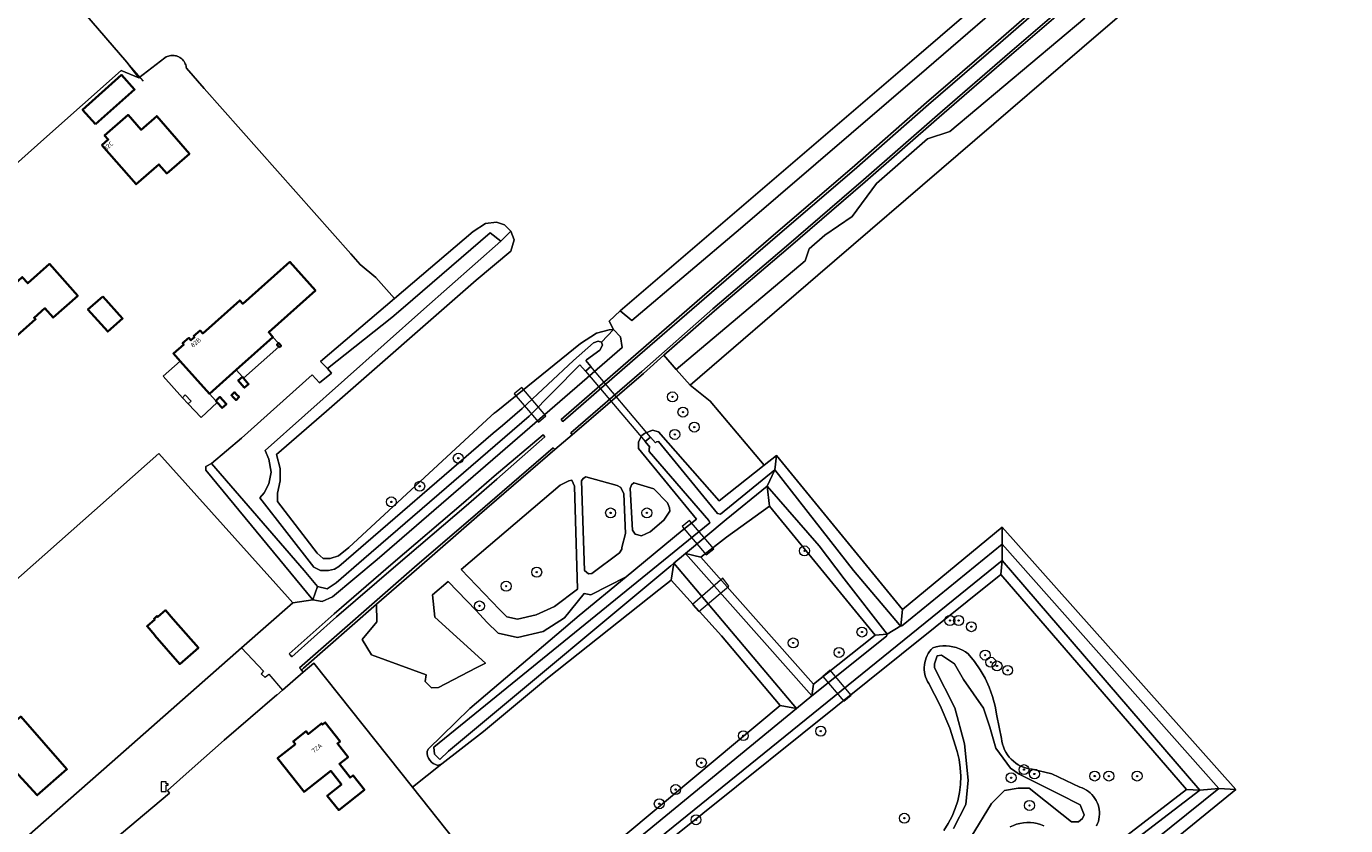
# Model space of a CAD drawing. Header units: metres. Extents: x 103671 to 105190, y 427150 to 429171.
# Tile 114 of 256: x 104191 to 104456, y 427890 to 428050. Entities that reach past the tile are written whole.
import ezdxf
from ezdxf.enums import TextEntityAlignment as Align

# ---------------------------------------------------------------- set-up
doc = ezdxf.new("R2010")
doc.units = ezdxf.units.M
for name, color, linetype, lineweight in [('B-WE-GR-BEPLANTING_CULTUUR_BOSPLANTSOEN-GV', 253, 'Continuous', 18), ('B-WE-GR-BEPLANTING_CULTUUR_HEESTERS-GV', 253, 'Continuous', 18), ('B-WE-GR-BOOM-S', 253, 'Continuous', 25), ('B-WE-GR-HAAG-G', 253, 'GR-HAAG1-SO', 13), ('B-WE-IE-TERREINAFSCHEIDING_KUNSTMATIG_HEKWERK-G', 253, 'IE-TERREINAFSCHEIDING_KUNSTMATIG-SO', 18), ('B-WE-IE-TERREINAFSCHEIDING_KUNSTMATIG_MUUR-GV', 253, 'Continuous', 18), ('B-WE-KL-WATER-S', 253, 'Continuous', 25), ('B-WE-KW-KUNSTWERK_DEK-GV', 253, 'Continuous', 18), ('B-WE-KW-KUNSTWERK_DUIKER-GV', 253, 'Continuous', 18), ('B-WE-OG-BEBOUWING-GV', 253, 'Continuous', 35), ('B-WE-OG-BEBOUWING-T18', 7, 'Continuous', 18), ('B-WE-OG-BEBOUWING_OVERBOUWING-GV', 253, 'Continuous', 18), ('B-WE-OG-TERREIN_BEGROEID-GV', 253, 'Continuous', 18), ('B-WE-OG-TERREIN_ERF-GV', 253, 'Continuous', 18), ('B-WE-OG-TERREIN_OEVER-GV', 253, 'Continuous', 18), ('B-WE-OG-TERREIN_ONBEGROEID_ZAND-GV', 253, 'Continuous', 18), ('B-WE-OG-WATER_SLOOT-GV', 253, 'Continuous', 18), ('B-WE-VH-GESLOTENVERHARDING-GV', 253, 'Continuous', 18), ('B-WE-VH-HALFVERHARDING_GRAVEL-GV', 253, 'Continuous', 18), ('B-WE-VH-ONVERHARD_ZAND-GV', 253, 'Continuous', 18)]:
    doc.layers.add(name, color=color, linetype=linetype, lineweight=lineweight)
doc.styles.add('NLCS-ISO', font='NLCS-ISO.ttf')
doc.styles.add('NLCS-ISO-M500-T18', font='NLCS-ISO.ttf', dxfattribs={"height": 0.9})
doc.linetypes.add('GR-HAAG1-SO', pattern='A,6,[176,NLCS.SHX,S=0.125,R=0,X=0,Y=0],-2', length=8)
doc.linetypes.add('IE-TERREINAFSCHEIDING_KUNSTMATIG-SO', pattern='A,4,[82,NLCS.SHX,S=0.75,R=90,X=0,Y=0],4,-2', length=10)

# ---------------------------------------------------------------- blocks, each defined once
blk = doc.blocks.new('SKL-WATER_POMP-SO')
at = {"color": 0, "linetype": 'ByBlock', "lineweight": 18}
blk.add_lwpolyline([(1, 1.09), (1, 2), (-1, 2), (-1, -2), (1, -2), (1, 0.57), (1.85, 0.57), (1.85, 1.09)], close=True, dxfattribs=at)
blk = doc.blocks.new('SGR-BOOM_GBKN-SO')
at = {"linetype": 'ByBlock', "lineweight": 18}
h = blk.add_hatch(color=0, dxfattribs=at)
h.dxf.hatch_style = 1
edge = h.paths.add_edge_path()
edge.add_arc((0, 0), 0.25, 0, 360)
at = {"color": 0, "linetype": 'ByBlock', "lineweight": 18}
for radius in [2, 0.25]:
    blk.add_circle((0, 0), radius, dxfattribs=at)
at = {"color": 0, "linetype": 'ByBlock', "lineweight": 18, "style": 'NLCS-ISO'}
blk.add_attdef('SOORT', (2.5, 0), '', height=1.5, dxfattribs=at)

msp = doc.modelspace()

# ---------------------------------------------------------------- linework, layer by layer
at = {"layer": 'B-WE-GR-BEPLANTING_CULTUUR_BOSPLANTSOEN-GV', "flags": 128}
for points in [[(104287.665, 427931.675), (104289.772, 427931.215), (104293.513, 427932.077), (104297.242, 427933.783), (104301.826, 427937.262), (104301.246, 427958), (104300.698, 427959.162), (104300.127, 427959.054), (104298.382, 427958.16), (104278.452, 427941.242), (104286.133, 427933.149)], [(104310.73, 427945.312), (104310.78, 427945.68), (104311.531, 427948.45), (104311.182, 427956.415), (104310.583, 427957.683), (104309.821, 427958.122), (104303.526, 427959.88), (104302.968, 427959.551), (104302.667, 427959.071), (104303.246, 427941.04), (104304.044, 427940.327), (104304.704, 427940.387), (104310.269, 427944.593)], [(104312.471, 427957.534), (104312.928, 427949.117), (104313.47, 427948.304), (104314.711, 427948.016), (104316.463, 427948.786), (104319.205, 427951.172), (104320.426, 427952.934), (104320.32, 427953.594), (104319.929, 427954.65), (104317.204, 427957.44), (104313.197, 427958.642), (104312.698, 427958.269)]]:
    msp.add_lwpolyline(points, close=True, dxfattribs=at)
for points in [[(104280.199, 427913.251), (104302.203, 427931.991), (104311.657, 427939.775), (104304.548, 427936.134), (104303.19, 427936.366), (104299.207, 427931.535), (104294.938, 427928.748), (104289.793, 427927.562), (104285.92, 427928.408), (104283.604, 427930.637), (104281.495, 427932.953), (104275.819, 427938.839), (104272.662, 427936.129), (104273.176, 427931.612), (104283.316, 427922.419), (104281.468, 427921.456), (104273.869, 427917.493), (104272.473, 427917.42), (104271.197, 427918.688), (104271.395, 427920.068), (104260.399, 427924.056), (104258.552, 427927.173), (104261.455, 427930.71), (104261.433, 427934.224), (104246.706, 427921.357), (104246.308, 427921.007), (104246.691, 427920.548), (104248.826, 427922.395), (104268.636, 427897.456), (104274.571, 427902.155), (104273.778, 427901.835)], [(104271.601, 427904.723), (104271.845, 427905.182), (104277.323, 427910.472), (104280.199, 427913.251)]]:
    msp.add_lwpolyline(points, dxfattribs=at)
at = {"layer": 'B-WE-GR-BEPLANTING_CULTUUR_BOSPLANTSOEN-GV'}
msp.add_lwpolyline([(104273.778, 427901.835, -0.3840071), (104271.601, 427904.723)], format="xyb", dxfattribs=at)
at = {"layer": 'B-WE-GR-BEPLANTING_CULTUUR_HEESTERS-GV', "flags": 128}
msp.add_lwpolyline([(104403.865, 428052.075), (104376.751, 428029.312), (104372.257, 428027.84), (104361.982, 428018.875), (104357.067, 428012.237), (104351.612, 428008.436), (104348.431, 428005.736), (104347.644, 428003.263), (104321.723, 427981.465), (104324.49, 427978.317), (104350.207, 428000.39), (104406.63, 428048.965), (104435.637, 428073.871)], dxfattribs=at)
msp.add_lwpolyline([(104310.46, 427993.215), (104312.796, 427991.285), (104334.606, 428009.819), (104372.032, 428041.937), (104392.075, 428059.29), (104392.171, 428059.553), (104392.232, 428059.721), (104392.838, 428061.383), (104392.384, 428063.544), (104369.085, 428043.546)], close=True, dxfattribs=at)
at = {"layer": 'B-WE-GR-HAAG-G', "flags": 128}
for points in [[(104211.223, 428043.263), (104181.579, 428077.559)], [(104214.549, 428039.415), (104211.223, 428043.263)]]:
    msp.add_lwpolyline(points, dxfattribs=at)
at = {"layer": 'B-WE-IE-TERREINAFSCHEIDING_KUNSTMATIG_HEKWERK-G', "flags": 128}
msp.add_lwpolyline([(104234.296, 427925.466), (104238.686, 427920.779), (104238.246, 427920.242), (104238.998, 427919.531), (104239.023, 427919.552), (104239.743, 427920.167), (104242.537, 427916.952)], dxfattribs=at)
at = {"layer": 'B-WE-IE-TERREINAFSCHEIDING_KUNSTMATIG_MUUR-GV', "flags": 128}
msp.add_lwpolyline([(104224.126, 427975.09), (104222.967, 427976.32), (104222.373, 427975.76), (104223.532, 427974.531)], close=True, dxfattribs=at)
at = {"layer": 'B-WE-KW-KUNSTWERK_DEK-GV', "flags": 128}
for points in [[(104293.987, 427970.857), (104295.498, 427972.112), (104290.64, 427977.803), (104289.104, 427976.578)], [(104322.869, 427949.872), (104327.752, 427944.151), (104329.263, 427945.406), (104324.405, 427951.097)], [(104331.08, 427939.486), (104324.995, 427934.206), (104326.246, 427932.797), (104332.284, 427937.882)], [(104356.895, 427915.969), (104352.686, 427920.964), (104351.183, 427919.702), (104355.384, 427914.714)]]:
    msp.add_lwpolyline(points, close=True, dxfattribs=at)
at = {"layer": 'B-WE-KW-KUNSTWERK_DUIKER-GV', "flags": 128}
msp.add_lwpolyline([(104316.521, 427967.804), (104304.505, 427982.012), (104303.43, 427981.096), (104315.454, 427966.931)], close=True, dxfattribs=at)
at = {"layer": 'B-WE-OG-BEBOUWING-GV', "flags": 128}
for points in [[(104204.916, 428030.772), (104212.755, 428037.779), (104210.147, 428040.696), (104202.308, 428033.689)], [(104206.149, 428026.543), (104213.066, 428018.695), (104217.666, 428022.683), (104219.239, 428020.869), (104223.8, 428024.822), (104217.236, 428032.393), (104214.062, 428029.641), (104211.465, 428032.636), (104206.728, 428028.529), (104207.46, 428027.698)], [(104189.171, 427988.301), (104192.834, 427991.54), (104192.562, 427991.848), (104194.717, 427993.754), (104196.37, 427991.884), (104201.324, 427996.265), (104195.668, 428002.661), (104191.271, 427998.772), (104190.151, 428000.039), (104186.306, 427996.549), (104186.117, 427996.758), (104184.421, 427995.219), (104184.61, 427995.01), (104180.868, 427991.614), (104185.862, 427985.888), (104188.898, 427988.623)], [(104224.594, 427988.136), (104224.779, 427987.916), (104224.076, 427987.323), (104223.68, 427987.791), (104222.412, 427986.722), (104222.649, 427986.44), (104220.569, 427984.685), (104221.952, 427983.136), (104227.812, 427976.571), (104233.186, 427981.368), (104240.589, 427987.977), (104239.741, 427988.927), (104249.142, 427997.32), (104243.99, 428003.091), (104234.533, 427994.648), (104233.916, 427995.34), (104226.464, 427988.687), (104225.941, 427989.272)], [(104206.386, 427996.153), (104203.381, 427993.524), (104207.358, 427989.069), (104210.336, 427991.728)], [(104241.855, 427985.887), (104242.236, 427986.211), (104241.772, 427986.758), (104241.718, 427986.712), (104241.39, 427986.434), (104241.758, 427986.001)], [(104234.443, 427979.96), (104233.622, 427979.253), (104234.834, 427977.844), (104234.876, 427977.795), (104235.697, 427978.502), (104234.664, 427979.703)], [(104229.073, 427975.158), (104229.359, 427974.838), (104230.348, 427973.73), (104231.244, 427974.49), (104231.172, 427974.569), (104229.935, 427975.937)], [(104232.621, 427975.869), (104233.161, 427975.299), (104233.791, 427975.919), (104233.285, 427976.433), (104232.864, 427976.861), (104232.246, 427976.265)], [(104220.552, 427931.263), (104220.5, 427931.217), (104218.948, 427933.019), (104217.411, 427931.677), (104217.253, 427931.858), (104216.676, 427931.332), (104216.823, 427931.165), (104215.269, 427929.808), (104216.842, 427928.014), (104216.802, 427927.971), (104221.862, 427922.207), (104225.612, 427925.499)], [(104245.123, 427906.098), (104241.529, 427903.26), (104246.857, 427896.51), (104252.202, 427900.73), (104254.377, 427897.976), (104251.528, 427895.726), (104253.815, 427892.83), (104258.995, 427896.92), (104256.702, 427899.824), (104256.121, 427899.366), (104253.946, 427902.12), (104255.704, 427903.509), (104253.56, 427906.224), (104254.109, 427906.658), (104251.109, 427910.456), (104250.56, 427910.022), (104250.374, 427910.258), (104247.682, 427908.132), (104247.248, 427908.682), (104244.683, 427906.656)]]:
    msp.add_lwpolyline(points, close=True, dxfattribs=at)
msp.add_lwpolyline([(104182.785, 427900.473), (104185.602, 427903.107), (104187.404, 427901.147), (104187.887, 427901.586), (104193.197, 427895.827), (104199.166, 427901.059), (104189.878, 427911.654), (104189.277, 427911.127), (104184.464, 427916.616), (104183.923, 427916.142), (104179.566, 427921.113), (104173.648, 427915.925), (104175.625, 427913.669), (104171.849, 427910.12), (104177.658, 427903.938), (104176.94, 427903.313), (104179.255, 427900.651)], dxfattribs=at)
at = {"layer": 'B-WE-OG-BEBOUWING_OVERBOUWING-GV', "flags": 128}
for points in [[(104234.443, 427979.96), (104234.664, 427979.703), (104241.758, 427986.001), (104241.39, 427986.434), (104241.718, 427986.712), (104240.589, 427987.977), (104233.186, 427981.368)], [(104229.359, 427974.838), (104229.073, 427975.158), (104227.812, 427976.571), (104221.952, 427983.136), (104218.522, 427980.074), (104222.373, 427975.76), (104222.967, 427976.32), (104224.126, 427975.09), (104223.532, 427974.531), (104226.122, 427971.785)]]:
    msp.add_lwpolyline(points, close=True, dxfattribs=at)
at = {"layer": 'B-WE-OG-TERREIN_BEGROEID-GV', "flags": 128}
for points in [[(104448.518, 428100.233), (104433.661, 428087.417), (104418.71, 428074.52), (104401.874, 428060.303), (104386.898, 428047.192), (104372.426, 428034.703), (104357.477, 428021.608), (104342.065, 428008.419), (104327.294, 427995.65), (104312.928, 427983.202), (104298.874, 427970.989), (104298.537, 427971.416), (104312.571, 427983.613), (104326.938, 427996.061), (104341.71, 428008.831), (104357.121, 428022.019), (104372.069, 428035.114), (104386.541, 428047.603), (104401.519, 428060.715), (104418.357, 428074.934), (104433.306, 428087.829), (104448.163, 428100.645), (104455.96, 428107.479), (104456.338, 428106.981)], [(104319.234, 427984.298), (104315.101, 427980.667), (104300.791, 427968.305), (104297.273, 427965.38), (104282.159, 427952.261), (104269.437, 427941.218), (104261.433, 427934.224), (104261.455, 427930.71), (104258.552, 427927.173), (104260.399, 427924.056), (104271.395, 427920.068), (104271.197, 427918.688), (104272.473, 427917.42), (104273.869, 427917.493), (104281.468, 427921.456), (104283.316, 427922.419), (104273.176, 427931.612), (104272.662, 427936.129), (104275.819, 427938.839), (104281.495, 427932.953), (104283.604, 427930.637), (104285.92, 427928.408), (104289.793, 427927.562), (104294.938, 427928.748), (104299.207, 427931.535), (104303.19, 427936.366), (104304.548, 427936.134), (104311.657, 427939.775), (104322.903, 427949.033), (104325.774, 427951.36), (104314.084, 427965.529), (104314.084, 427966.864), (104314.796, 427968.184), (104315.3, 427968.6), (104316.916, 427969.237), (104318.132, 427968.911), (104330.343, 427955.043), (104339.391, 427962.204), (104328.557, 427975.076), (104324.49, 427978.317), (104321.723, 427981.465)], [(104264.799, 427942.587), (104278.939, 427954.63), (104285.102, 427959.989), (104294.954, 427968.302), (104295.301, 427967.893), (104285.632, 427959.383), (104279.464, 427954.02), (104265.323, 427941.976), (104253.402, 427931.691), (104244.406, 427923.671), (104244.054, 427924.081), (104243.882, 427924.282), (104252.871, 427932.296)], [(104287.665, 427931.675), (104286.133, 427933.149), (104278.452, 427941.242), (104298.382, 427958.16), (104300.127, 427959.054), (104300.698, 427959.162), (104301.246, 427958), (104301.826, 427937.262), (104297.242, 427933.783), (104293.513, 427932.077), (104289.772, 427931.215)], [(104310.73, 427945.312), (104310.269, 427944.593), (104304.704, 427940.387), (104304.044, 427940.327), (104303.246, 427941.04), (104302.667, 427959.071), (104302.968, 427959.551), (104303.526, 427959.88), (104309.821, 427958.122), (104310.583, 427957.683), (104311.182, 427956.415), (104311.531, 427948.45), (104310.78, 427945.68)], [(104312.471, 427957.534), (104312.698, 427958.269), (104313.197, 427958.642), (104317.204, 427957.44), (104319.929, 427954.65), (104320.32, 427953.594), (104320.426, 427952.934), (104319.205, 427951.172), (104316.463, 427948.786), (104314.711, 427948.016), (104313.47, 427948.304), (104312.928, 427949.117)], [(104349.332, 427918.174), (104361.714, 427928.034), (104340.468, 427953.954), (104331.845, 427947.697), (104326.684, 427943.705)], [(104295.807, 427919.378), (104282.906, 427908.616), (104274.571, 427902.155), (104268.636, 427897.456), (104290.309, 427870.169), (104342.597, 427913.855), (104330.825, 427927.86), (104320.715, 427939.087), (104318.187, 427937.131)]]:
    msp.add_lwpolyline(points, close=True, dxfattribs=at)
for points in [[(104392.075, 428059.29), (104372.032, 428041.937), (104334.606, 428009.819), (104312.796, 427991.285), (104310.46, 427993.215), (104308.21, 427991.165), (104309.104, 427989.482), (104310.48, 427987.999), (104310.843, 427985.864), (104291.242, 427968.897), (104261.527, 427943.258), (104252.577, 427935.704), (104250.502, 427934.77), (104248.633, 427935.094), (104244.611, 427934.53), (104234.296, 427925.466), (104208.233, 427902.563), (104177.771, 427875.794)], [(104184.026, 427866.256), (104219.811, 427896.256), (104219.381, 427896.805), (104224.368, 427901.235), (104230.773, 427906.923), (104241.342, 427916.04), (104241.402, 427915.97), (104242.537, 427916.952), (104246.691, 427920.548), (104246.308, 427921.007), (104246.176, 427921.165), (104245.961, 427921.421), (104269.038, 427941.672), (104281.821, 427952.626), (104296.978, 427965.704), (104297.273, 427965.38), (104300.791, 427968.305), (104300.487, 427968.73), (104314.759, 427981.059), (104329.072, 427993.637), (104343.91, 428006.266), (104359.341, 428019.601), (104374.231, 428032.577), (104388.789, 428045.161), (104403.83, 428058.151)], [(104404.17, 428057.757), (104389.129, 428044.767), (104374.572, 428032.184), (104359.682, 428019.208), (104344.249, 428005.871), (104329.412, 427993.243), (104319.234, 427984.298), (104321.723, 427981.465), (104347.644, 428003.263), (104348.431, 428005.736), (104351.612, 428008.436), (104357.067, 428012.237), (104361.982, 428018.875), (104372.257, 428027.84), (104376.751, 428029.312), (104403.865, 428052.075)], [(104332.116, 427825.884), (104424.34, 427897.012), (104386.971, 427940.241), (104293.839, 427865.557)], [(104375.512, 427888.735), (104376.415, 427890.133), (104377.189, 427891.606), (104377.828, 427893.144), (104378.326, 427894.733), (104378.678, 427896.361), (104378.883, 427898.013), (104378.939, 427899.678), (104378.844, 427901.34), (104378.6, 427902.987), (104378.209, 427904.605), (104376.734, 427909.336), (104374.82, 427913.906), (104372.485, 427918.277), (104372.239, 427918.702), (104372.031, 427919.146), (104371.861, 427919.606), (104371.731, 427920.079), (104371.641, 427920.562), (104371.593, 427921.05), (104371.586, 427921.541), (104371.621, 427922.03), (104371.697, 427922.515), (104371.814, 427922.991), (104371.971, 427923.456), (104372.167, 427923.906), (104372.4, 427924.338), (104372.669, 427924.748), (104372.972, 427925.134), (104373.307, 427925.493), (104373.967, 427925.678), (104374.641, 427925.803), (104375.323, 427925.868), (104376.009, 427925.872), (104376.692, 427925.816), (104377.368, 427925.699), (104378.03, 427925.522), (104378.674, 427925.288), (104379.295, 427924.997), (104379.887, 427924.652), (104380.447, 427924.256), (104381.711, 427922.715), (104382.839, 427921.072), (104383.825, 427919.34), (104384.66, 427917.531), (104385.34, 427915.657), (104385.858, 427913.733), (104386.211, 427911.771), (104387.146, 427907.266), (104387.223, 427906.679), (104387.35, 427906.101), (104387.527, 427905.536), (104387.752, 427904.988), (104388.024, 427904.463), (104388.341, 427903.963), (104388.7, 427903.492), (104389.099, 427903.054), (104389.534, 427902.653), (104390.002, 427902.291), (104390.5, 427901.971), (104391.024, 427901.695), (104391.57, 427901.466), (104392.134, 427901.286), (104392.711, 427901.155), (104393.298, 427901.075), (104397.216, 427900.163), (104402.882, 427897.46), (104403.337, 427897.299), (104403.775, 427897.099), (104404.195, 427896.862), (104404.593, 427896.589), (104404.966, 427896.284), (104405.311, 427895.947), (104405.626, 427895.582), (104405.908, 427895.191), (104406.156, 427894.777), (104406.367, 427894.343), (104406.539, 427893.893), (104406.672, 427893.429), (104406.765, 427892.956), (104406.816, 427892.477), (104406.826, 427891.995), (104406.795, 427891.514), (104406.721, 427891.037), (104406.608, 427890.568), (104406.454, 427890.111), (104406.261, 427889.669)], [(104395.645, 427889.676), (104394.992, 427889.928), (104394.319, 427890.121), (104393.631, 427890.253), (104392.935, 427890.324), (104392.234, 427890.332), (104391.536, 427890.278), (104390.846, 427890.161), (104390.169, 427889.984), (104389.51, 427889.747), (104388.875, 427889.453)]]:
    msp.add_lwpolyline(points, dxfattribs=at)
at = {"layer": 'B-WE-OG-TERREIN_ERF-GV', "flags": 128}
for points in [[(104179.317, 428014.2), (104194.509, 428027.755), (104210.081, 428041.545), (104213.598, 428040.123), (104211.223, 428043.263), (104181.579, 428077.559)], [(104151.73, 427906.21), (104217.616, 427964.538), (104243.513, 427935.75), (104244.611, 427934.53), (104248.633, 427935.094), (104227.08, 427961.197), (104227.08, 427961.906), (104228.222, 427962.544), (104234.254, 427967.64), (104248.451, 427980.387), (104249.963, 427978.734), (104252.35, 427980.722), (104251.594, 427981.612), (104250.149, 427983.033), (104265.051, 427995.743), (104261.264, 427999.955), (104258.113, 428002.569), (104256.255, 428004.669), (104226.789, 428037.981), (104223.178, 428042.063), (104223.161, 428042.228), (104223.116, 428042.465), (104223.051, 428042.698), (104222.965, 428042.924), (104222.861, 428043.142), (104222.737, 428043.35), (104222.597, 428043.546), (104222.439, 428043.73), (104222.267, 428043.899), (104222.08, 428044.052), (104221.881, 428044.189), (104221.734, 428044.272), (104221.67, 428044.308), (104221.451, 428044.408), (104221.223, 428044.489), (104220.989, 428044.55), (104220.751, 428044.59), (104220.51, 428044.61), (104220.268, 428044.608), (104220.027, 428044.586), (104219.79, 428044.543), (104219.556, 428044.479), (104219.33, 428044.395), (104219.111, 428044.292), (104218.872, 428044.111), (104213.598, 428040.123), (104210.081, 428041.545), (104194.509, 428027.755), (104179.317, 428014.2)], [(104179.255, 427900.651), (104176.94, 427903.313), (104177.658, 427903.938), (104171.849, 427910.12), (104175.625, 427913.669), (104173.648, 427915.925), (104179.566, 427921.113), (104183.923, 427916.142), (104184.464, 427916.616), (104189.277, 427911.127), (104189.878, 427911.654), (104199.166, 427901.059)], [(104290.309, 427870.169), (104268.636, 427897.456), (104248.826, 427922.395), (104246.691, 427920.548), (104242.537, 427916.952), (104241.402, 427915.97), (104241.342, 427916.04), (104230.773, 427906.923), (104224.368, 427901.235), (104219.381, 427896.805), (104219.811, 427896.256), (104184.026, 427866.256)], [(104199.166, 427901.059), (104193.197, 427895.827), (104187.887, 427901.586), (104187.404, 427901.147), (104185.602, 427903.107), (104182.785, 427900.473)]]:
    msp.add_lwpolyline(points, dxfattribs=at)
for points in [[(104212.755, 428037.779), (104204.916, 428030.772), (104202.308, 428033.689), (104210.147, 428040.696)], [(104213.066, 428018.695), (104206.149, 428026.543), (104207.46, 428027.698), (104206.728, 428028.529), (104211.465, 428032.636), (104214.062, 428029.641), (104217.236, 428032.393), (104223.8, 428024.822), (104219.239, 428020.869), (104217.666, 428022.683)], [(104192.834, 427991.54), (104189.171, 427988.301), (104188.898, 427988.623), (104185.862, 427985.888), (104180.868, 427991.614), (104184.61, 427995.01), (104184.421, 427995.219), (104186.117, 427996.758), (104186.306, 427996.549), (104190.151, 428000.039), (104191.271, 427998.772), (104195.668, 428002.661), (104201.324, 427996.265), (104196.37, 427991.884), (104194.717, 427993.754), (104192.562, 427991.848)], [(104224.779, 427987.916), (104224.594, 427988.136), (104225.941, 427989.272), (104226.464, 427988.687), (104233.916, 427995.34), (104234.533, 427994.648), (104243.99, 428003.091), (104249.142, 427997.32), (104239.741, 427988.927), (104240.589, 427987.977), (104241.718, 427986.712), (104241.772, 427986.758), (104242.236, 427986.211), (104241.855, 427985.887), (104241.758, 427986.001), (104234.664, 427979.703), (104235.697, 427978.502), (104234.876, 427977.795), (104234.834, 427977.844), (104233.622, 427979.253), (104234.443, 427979.96), (104233.186, 427981.368), (104227.812, 427976.571), (104229.073, 427975.158), (104229.935, 427975.937), (104231.172, 427974.569), (104231.244, 427974.49), (104230.348, 427973.73), (104229.359, 427974.838), (104226.122, 427971.785), (104223.532, 427974.531), (104222.373, 427975.76), (104218.522, 427980.074), (104221.952, 427983.136), (104220.569, 427984.685), (104222.649, 427986.44), (104222.412, 427986.722), (104223.68, 427987.791), (104224.076, 427987.323)], [(104203.381, 427993.524), (104206.386, 427996.153), (104210.336, 427991.728), (104207.358, 427989.069)], [(104233.161, 427975.299), (104232.621, 427975.869), (104232.246, 427976.265), (104232.864, 427976.861), (104233.285, 427976.433), (104233.791, 427975.919)], [(104244.611, 427934.53), (104243.513, 427935.75), (104217.616, 427964.538), (104151.73, 427906.21), (104165.67, 427889.791), (104165.751, 427889.696), (104170.53, 427884.169), (104177.771, 427875.794), (104208.233, 427902.563), (104234.296, 427925.466)], [(104215.269, 427929.808), (104216.823, 427931.165), (104216.676, 427931.332), (104217.253, 427931.858), (104217.411, 427931.677), (104218.948, 427933.019), (104220.5, 427931.217), (104220.552, 427931.263), (104225.612, 427925.499), (104221.862, 427922.207), (104216.802, 427927.971), (104216.842, 427928.014)], [(104245.123, 427906.098), (104244.683, 427906.656), (104247.248, 427908.682), (104247.682, 427908.132), (104250.374, 427910.258), (104250.56, 427910.022), (104251.109, 427910.456), (104254.109, 427906.658), (104253.56, 427906.224), (104255.704, 427903.509), (104253.946, 427902.12), (104256.121, 427899.366), (104256.702, 427899.824), (104258.995, 427896.92), (104253.815, 427892.83), (104251.528, 427895.726), (104254.377, 427897.976), (104252.202, 427900.73), (104246.857, 427896.51), (104241.529, 427903.26)]]:
    msp.add_lwpolyline(points, close=True, dxfattribs=at)
at = {"layer": 'B-WE-OG-TERREIN_OEVER-GV', "flags": 128}
for points in [[(104251.594, 427981.612), (104264.483, 427991.898), (104266.754, 427993.85), (104284.272, 428008.907), (104286.451, 428007.271), (104288.432, 428009.28), (104287.135, 428010.552), (104285.552, 428011.071), (104283.321, 428010.785), (104280.83, 428009.202), (104265.051, 427995.743), (104250.149, 427983.033)], [(104285.053, 427972.646), (104284.852, 427972.493), (104284.776, 427972.425), (104284.665, 427972.324), (104284.493, 427972.139), (104255.87, 427945.647), (104253.805, 427943.993), (104252.083, 427943.417), (104250.682, 427943.417), (104249.489, 427944.533), (104241.473, 427954.916), (104241.473, 427956.572), (104242.076, 427959.038), (104242.076, 427961.556), (104241.323, 427964.333), (104251.357, 427973.04), (104281.45, 427999.394), (104288.406, 428005.257), (104289.08, 428007.515), (104288.432, 428009.28), (104286.451, 428007.271), (104270.969, 427993.599), (104239.03, 427965.154), (104239.756, 427963.383), (104240.21, 427960.794), (104239.756, 427958.432), (104238.803, 427956.66), (104237.986, 427955.661), (104248.836, 427941.695), (104250.152, 427941.014), (104251.787, 427941.014), (104252.978, 427941.29), (104253.827, 427941.843), (104284.874, 427968.625), (104286.74, 427970.205), (104290.731, 427973.585), (104301.037, 427983.275), (104305.032, 427986.773), (104306.031, 427987.136), (104306.646, 427986.937), (104309.104, 427989.482), (104308.21, 427989.408), (104305.668, 427988.726), (104302.425, 427986.689), (104285.491, 427972.896), (104285.266, 427972.781)], [(104309.104, 427989.482), (104306.646, 427986.937), (104306.898, 427986.351), (104306.352, 427985.35), (104303.681, 427983.377), (104303.507, 427983.237), (104304.505, 427982.012), (104303.43, 427981.096), (104302.318, 427982.347), (104302.13, 427982.177), (104292.157, 427972.048), (104258.878, 427943.368), (104253.284, 427938.547), (104251.467, 427937.339), (104249.547, 427937.832), (104248.633, 427935.094), (104250.502, 427934.77), (104252.577, 427935.704), (104261.527, 427943.258), (104291.242, 427968.897), (104310.843, 427985.864), (104310.48, 427987.999)], [(104341.508, 427961.27), (104357.326, 427941.001), (104366.637, 427930.064), (104366.866, 427929.886), (104367.243, 427933.169), (104341.874, 427964.169)], [(104228.222, 427962.544), (104227.08, 427961.906), (104227.08, 427961.197), (104248.633, 427935.094), (104249.547, 427937.832), (104246.849, 427940.999)], [(104340.468, 427953.954), (104339.982, 427957.954), (104331.768, 427951.287), (104323.536, 427944.425), (104326.684, 427943.705), (104331.845, 427947.697)], [(104339.982, 427957.954), (104340.468, 427953.954), (104361.714, 427928.034), (104364.119, 427928.225), (104355.509, 427939.356), (104350.459, 427945.997)], [(104367.243, 427933.169), (104366.866, 427929.886), (104367.067, 427929.861), (104367.362, 427930.064), (104387.258, 427946.302), (104387.271, 427949.738)], [(104430.81, 427897.207), (104434.279, 427896.975), (104387.271, 427949.738), (104387.258, 427946.302)], [(104323.536, 427944.425), (104348.995, 427915.804), (104349.332, 427918.174), (104326.684, 427943.705)], [(104292.913, 427866.698), (104293.839, 427865.557), (104386.971, 427940.241), (104387.284, 427942.999)], [(104342.597, 427913.855), (104345.872, 427913.24), (104321.224, 427942.498), (104320.715, 427939.087), (104330.825, 427927.86)], [(104387.284, 427942.999), (104386.971, 427940.241), (104424.34, 427897.012), (104426.989, 427896.816)], [(104361.714, 427928.034), (104349.332, 427918.174), (104348.995, 427915.804), (104364.027, 427927.804), (104364.119, 427928.225)], [(104290.309, 427870.169), (104290.181, 427870.062), (104291.427, 427868.527), (104345.872, 427913.24), (104342.597, 427913.855)], [(104319.294, 427814.287), (104320.099, 427814.906), (104426.989, 427896.816), (104424.34, 427897.012), (104332.116, 427825.884), (104320.516, 427817.198), (104318.317, 427815.492)], [(104412.115, 427878.937), (104434.279, 427896.975), (104430.81, 427897.207), (104408.608, 427879.264)]]:
    msp.add_lwpolyline(points, close=True, dxfattribs=at)
for points in [[(104282.906, 427908.616), (104295.807, 427919.378), (104318.187, 427937.131), (104320.715, 427939.087), (104321.224, 427942.498), (104320.585, 427941.965), (104279.927, 427908.07), (104275.888, 427904.704), (104274.171, 427903.028), (104273.084, 427904.115), (104272.955, 427905.484), (104328.447, 427950.612), (104328.273, 427951.088), (104316.241, 427964.965), (104316.241, 427965.643), (104316.419, 427965.821), (104315.454, 427966.931), (104316.521, 427967.804), (104317.535, 427966.72), (104317.758, 427966.89), (104318.152, 427966.994), (104329.982, 427952.511), (104330.581, 427952.347), (104341.508, 427961.27), (104341.874, 427964.169), (104339.391, 427962.204), (104330.343, 427955.043), (104318.132, 427968.911), (104316.916, 427969.237), (104315.3, 427968.6), (104314.796, 427968.184), (104314.084, 427966.864), (104314.084, 427965.529), (104325.774, 427951.36), (104322.903, 427949.033), (104311.657, 427939.775), (104302.203, 427931.991), (104280.199, 427913.251), (104277.323, 427910.472), (104271.845, 427905.182), (104271.601, 427904.723)], [(104406.261, 427889.669), (104406.454, 427890.111), (104406.608, 427890.568), (104406.721, 427891.037), (104406.795, 427891.514), (104406.826, 427891.995), (104406.816, 427892.477), (104406.765, 427892.956), (104406.672, 427893.429), (104406.539, 427893.893), (104406.367, 427894.343), (104406.156, 427894.777), (104405.908, 427895.191), (104405.626, 427895.582), (104405.311, 427895.947), (104404.966, 427896.284), (104404.593, 427896.589), (104404.195, 427896.862), (104403.775, 427897.099), (104403.337, 427897.299), (104402.882, 427897.46), (104397.216, 427900.163), (104393.298, 427901.075), (104392.711, 427901.155), (104392.134, 427901.286), (104391.57, 427901.466), (104391.024, 427901.695), (104390.5, 427901.971), (104390.002, 427902.291), (104389.534, 427902.653), (104389.099, 427903.054), (104388.7, 427903.492), (104388.341, 427903.963), (104388.024, 427904.463), (104387.752, 427904.988), (104387.527, 427905.536), (104387.35, 427906.101), (104387.223, 427906.679), (104387.146, 427907.266), (104386.211, 427911.771), (104385.858, 427913.733), (104385.34, 427915.657), (104384.66, 427917.531), (104383.825, 427919.34), (104382.839, 427921.072), (104381.711, 427922.715), (104380.447, 427924.256), (104379.887, 427924.652), (104379.295, 427924.997), (104378.674, 427925.288), (104378.03, 427925.522), (104377.368, 427925.699), (104376.692, 427925.816), (104376.009, 427925.872), (104375.323, 427925.868), (104374.641, 427925.803), (104373.967, 427925.678), (104373.307, 427925.493), (104372.972, 427925.134), (104372.669, 427924.748), (104372.4, 427924.338), (104372.167, 427923.906), (104371.971, 427923.456), (104371.814, 427922.991), (104371.697, 427922.515), (104371.621, 427922.03), (104371.586, 427921.541), (104371.593, 427921.05), (104371.641, 427920.562), (104371.731, 427920.079), (104371.861, 427919.606), (104372.031, 427919.146), (104372.239, 427918.702), (104372.485, 427918.277), (104374.82, 427913.906), (104376.734, 427909.336), (104378.209, 427904.605), (104378.6, 427902.987), (104378.844, 427901.34), (104378.939, 427899.678), (104378.883, 427898.013), (104378.678, 427896.361), (104378.326, 427894.733), (104377.828, 427893.144), (104377.189, 427891.606), (104376.415, 427890.133), (104375.512, 427888.735)], [(104377.504, 427889.156), (104379.955, 427893.958), (104380.448, 427898.852), (104379.681, 427906.168), (104377.707, 427913.418), (104373.63, 427921.44), (104373.637, 427922.269), (104374.177, 427923.847), (104375.083, 427923.99), (104377.705, 427922.235), (104379.488, 427919.13), (104383.509, 427913.37), (104384.757, 427909.516), (104386.003, 427905.286), (104388.908, 427901.268), (104390.706, 427900.047), (104398.736, 427896.062), (104402.937, 427893.917), (104403.749, 427891.875), (104403.442, 427891.124), (104402.607, 427890.453), (104401.175, 427890.465), (104399.229, 427891.989), (104392.717, 427897.242), (104390.457, 427897.261), (104387.74, 427896.757), (104385.081, 427894.142), (104381.031, 427887.469)], [(104273.778, 427901.835), (104274.571, 427902.155), (104282.906, 427908.616)], [(104388.875, 427889.453), (104389.51, 427889.747), (104390.169, 427889.984), (104390.846, 427890.161), (104391.536, 427890.278), (104392.234, 427890.332), (104392.935, 427890.324), (104393.631, 427890.253), (104394.319, 427890.121), (104394.992, 427889.928), (104395.645, 427889.676)]]:
    msp.add_lwpolyline(points, dxfattribs=at)
at = {"layer": 'B-WE-OG-TERREIN_OEVER-GV'}
msp.add_lwpolyline([(104271.601, 427904.723, 0.3840071), (104273.778, 427901.835)], format="xyb", dxfattribs=at)
at = {"layer": 'B-WE-OG-TERREIN_ONBEGROEID_ZAND-GV', "flags": 128}
for points in [[(104181.579, 428077.559), (104211.223, 428043.263), (104213.598, 428040.123), (104218.872, 428044.111), (104219.111, 428044.292), (104219.33, 428044.395), (104219.556, 428044.479), (104219.79, 428044.543), (104220.027, 428044.586), (104220.268, 428044.608), (104220.51, 428044.61), (104220.751, 428044.59), (104220.989, 428044.55), (104221.223, 428044.489), (104221.451, 428044.408), (104221.67, 428044.308), (104221.734, 428044.272), (104221.881, 428044.189), (104222.08, 428044.052), (104222.267, 428043.899), (104222.439, 428043.73), (104222.597, 428043.546), (104222.737, 428043.35), (104222.861, 428043.142), (104222.965, 428042.924), (104223.051, 428042.698), (104223.116, 428042.465), (104223.161, 428042.228), (104223.178, 428042.063), (104226.789, 428037.981), (104256.255, 428004.669), (104258.113, 428002.569), (104261.264, 427999.955), (104265.051, 427995.743), (104280.83, 428009.202), (104283.321, 428010.785), (104285.552, 428011.071), (104287.135, 428010.552), (104288.432, 428009.28), (104289.08, 428007.515), (104288.406, 428005.257), (104281.45, 427999.394), (104251.357, 427973.04), (104241.323, 427964.333), (104242.076, 427961.556), (104242.076, 427959.038), (104241.473, 427956.572), (104241.473, 427954.916), (104249.489, 427944.533), (104250.682, 427943.417), (104252.083, 427943.417), (104253.805, 427943.993), (104255.87, 427945.647), (104284.493, 427972.139), (104284.665, 427972.324), (104284.776, 427972.425), (104284.852, 427972.493), (104285.053, 427972.646), (104285.266, 427972.781), (104285.491, 427972.896), (104302.425, 427986.689), (104305.668, 427988.726), (104308.21, 427989.408), (104309.104, 427989.482), (104308.21, 427991.165), (104310.46, 427993.215), (104369.085, 428043.546), (104392.384, 428063.544)], [(104435.637, 428073.871), (104406.63, 428048.965), (104350.207, 428000.39), (104324.49, 427978.317), (104328.557, 427975.076), (104339.391, 427962.204), (104341.874, 427964.169), (104367.243, 427933.169), (104387.271, 427949.738), (104434.279, 427896.975), (104412.115, 427878.937)]]:
    msp.add_lwpolyline(points, dxfattribs=at)
at = {"layer": 'B-WE-OG-WATER_SLOOT-GV', "flags": 128}
for points in [[(104251.594, 427981.612), (104252.35, 427980.722), (104249.963, 427978.734), (104248.451, 427980.387), (104234.254, 427967.64), (104228.222, 427962.544), (104246.849, 427940.999), (104249.547, 427937.832), (104251.467, 427937.339), (104253.284, 427938.547), (104258.878, 427943.368), (104292.157, 427972.048), (104302.13, 427982.177), (104302.318, 427982.347), (104303.43, 427981.096), (104304.505, 427982.012), (104303.507, 427983.237), (104303.681, 427983.377), (104306.352, 427985.35), (104306.898, 427986.351), (104306.646, 427986.937), (104306.031, 427987.136), (104305.032, 427986.773), (104301.037, 427983.275), (104290.731, 427973.585), (104286.74, 427970.205), (104284.874, 427968.625), (104253.827, 427941.843), (104252.978, 427941.29), (104251.787, 427941.014), (104250.152, 427941.014), (104248.836, 427941.695), (104237.986, 427955.661), (104238.803, 427956.66), (104239.756, 427958.432), (104240.21, 427960.794), (104239.756, 427963.383), (104239.03, 427965.154), (104270.969, 427993.599), (104286.451, 428007.271), (104284.272, 428008.907), (104266.754, 427993.85), (104264.483, 427991.898)], [(104275.888, 427904.704), (104279.927, 427908.07), (104320.585, 427941.965), (104321.224, 427942.498), (104323.536, 427944.425), (104331.768, 427951.287), (104339.982, 427957.954), (104341.508, 427961.27), (104330.581, 427952.347), (104329.982, 427952.511), (104318.152, 427966.994), (104317.758, 427966.89), (104317.535, 427966.72), (104316.521, 427967.804), (104315.454, 427966.931), (104316.419, 427965.821), (104316.241, 427965.643), (104316.241, 427964.965), (104328.273, 427951.088), (104328.447, 427950.612), (104272.955, 427905.484), (104273.084, 427904.115), (104274.171, 427903.028)], [(104366.866, 427929.886), (104366.637, 427930.064), (104357.326, 427941.001), (104341.508, 427961.27), (104339.982, 427957.954), (104350.459, 427945.997), (104355.509, 427939.356), (104364.119, 427928.225)], [(104291.427, 427868.527), (104292.913, 427866.698), (104387.284, 427942.999), (104387.258, 427946.302), (104367.362, 427930.064), (104367.067, 427929.861), (104366.866, 427929.886), (104364.119, 427928.225), (104364.027, 427927.804), (104348.995, 427915.804), (104345.872, 427913.24)], [(104323.536, 427944.425), (104321.224, 427942.498), (104345.872, 427913.24), (104348.995, 427915.804)], [(104426.989, 427896.816), (104430.81, 427897.207), (104387.258, 427946.302), (104387.284, 427942.999)], [(104320.099, 427814.906), (104321.537, 427813.034), (104348.756, 427833.554), (104351.132, 427835.346), (104378.39, 427855.894), (104380.781, 427857.697), (104406.432, 427877.524), (104408.608, 427879.264), (104430.81, 427897.207), (104426.989, 427896.816)]]:
    msp.add_lwpolyline(points, close=True, dxfattribs=at)
msp.add_lwpolyline([(104381.031, 427887.469), (104385.081, 427894.142), (104387.74, 427896.757), (104390.457, 427897.261), (104392.717, 427897.242), (104399.229, 427891.989), (104401.175, 427890.465), (104402.607, 427890.453), (104403.442, 427891.124), (104403.749, 427891.875), (104402.937, 427893.917), (104398.736, 427896.062), (104390.706, 427900.047), (104388.908, 427901.268), (104386.003, 427905.286), (104384.757, 427909.516), (104383.509, 427913.37), (104379.488, 427919.13), (104377.705, 427922.235), (104375.083, 427923.99), (104374.177, 427923.847), (104373.637, 427922.269), (104373.63, 427921.44), (104377.707, 427913.418), (104379.681, 427906.168), (104380.448, 427898.852), (104379.955, 427893.958), (104377.504, 427889.156)], dxfattribs=at)
at = {"layer": 'B-WE-VH-GESLOTENVERHARDING-GV', "flags": 128}
for points in [[(104326.246, 427932.797), (104332.284, 427937.882), (104331.08, 427939.486), (104324.995, 427934.206)], [(104351.183, 427919.702), (104355.384, 427914.714), (104356.895, 427915.969), (104352.686, 427920.964)]]:
    msp.add_lwpolyline(points, close=True, dxfattribs=at)
at = {"layer": 'B-WE-VH-HALFVERHARDING_GRAVEL-GV', "flags": 128}
for points in [[(104293.987, 427970.857), (104295.498, 427972.112), (104290.64, 427977.803), (104289.104, 427976.578)], [(104324.405, 427951.097), (104322.869, 427949.872), (104327.752, 427944.151), (104329.263, 427945.406)]]:
    msp.add_lwpolyline(points, close=True, dxfattribs=at)
at = {"layer": 'B-WE-VH-ONVERHARD_ZAND-GV', "flags": 128}
for points in [[(104448.518, 428100.233), (104456.338, 428106.981), (104455.96, 428107.479), (104448.163, 428100.645), (104433.306, 428087.829), (104418.357, 428074.934), (104401.519, 428060.715), (104386.541, 428047.603), (104372.069, 428035.114), (104357.121, 428022.019), (104341.71, 428008.831), (104326.938, 427996.061), (104312.571, 427983.613), (104298.537, 427971.416), (104298.874, 427970.989), (104312.928, 427983.202), (104327.294, 427995.65), (104342.065, 428008.419), (104357.477, 428021.608), (104372.426, 428034.703), (104386.898, 428047.192), (104401.874, 428060.303), (104418.71, 428074.52), (104433.661, 428087.417)], [(104264.799, 427942.587), (104252.871, 427932.296), (104243.882, 427924.282), (104244.054, 427924.081), (104244.406, 427923.671), (104253.402, 427931.691), (104265.323, 427941.976), (104279.464, 427954.02), (104285.632, 427959.383), (104295.301, 427967.893), (104294.954, 427968.302), (104285.102, 427959.989), (104278.939, 427954.63)], [(104261.433, 427934.224), (104269.437, 427941.218), (104282.159, 427952.261), (104297.273, 427965.38), (104296.978, 427965.704), (104281.821, 427952.626), (104269.038, 427941.672), (104245.961, 427921.421), (104246.176, 427921.165), (104246.308, 427921.007), (104246.706, 427921.357)]]:
    msp.add_lwpolyline(points, close=True, dxfattribs=at)
msp.add_lwpolyline([(104403.83, 428058.151), (104388.789, 428045.161), (104374.231, 428032.577), (104359.341, 428019.601), (104343.91, 428006.266), (104329.072, 427993.637), (104314.759, 427981.059), (104300.487, 427968.73), (104300.791, 427968.305), (104315.101, 427980.667), (104319.234, 427984.298), (104329.412, 427993.243), (104344.249, 428005.871), (104359.682, 428019.208), (104374.572, 428032.184), (104389.129, 428044.767), (104404.17, 428057.757)], dxfattribs=at)

# ---------------------------------------------------------------- block references
at = {"layer": 'B-WE-GR-BOOM-S', "xscale": 0.5, "yscale": 0.5, "zscale": 0.5}
for p in [(104320.95, 427975.931), (104323.053, 427972.867), (104325.338, 427969.849), (104321.419, 427968.386), (104277.87, 427963.599), (104270.113, 427957.962), (104264.406, 427954.814), (104308.502, 427952.6), (104315.801, 427952.6), (104347.498, 427944.972), (104293.648, 427940.685), (104287.501, 427937.866), (104282.123, 427933.895), (104376.746, 427930.964), (104378.502, 427930.964), (104359.06, 427928.646), (104381.063, 427929.72), (104345.23, 427926.45), (104354.45, 427924.547), (104383.847, 427923.999), (104384.975, 427922.577), (104386.23, 427921.824), (104388.362, 427920.945), (104350.77, 427908.709), (104335.198, 427907.803), (104326.764, 427902.367), (104391.658, 427900.98), (104389.065, 427899.348), (104393.748, 427900.101), (104405.874, 427899.683), (104408.718, 427899.683), (104414.404, 427899.683), (104321.587, 427896.968), (104318.295, 427894.112), (104392.759, 427893.775), (104325.685, 427890.891), (104367.588, 427891.213)]:
    msp.add_blockref('SGR-BOOM_GBKN-SO', p, dxfattribs=at)
at = {"layer": 'B-WE-KL-WATER-S', "xscale": 0.5, "yscale": 0.5, "zscale": 0.5}
msp.add_blockref('SKL-WATER_POMP-SO', (104218.6, 427897.555), dxfattribs=at)

# ---------------------------------------------------------------- texts
at = {"layer": 'B-WE-OG-BEBOUWING-T18', "style": 'NLCS-ISO-M500-T18'}
for s, rotation, p in [('82C', 41.4, (104207.466, 428026.371)), ('82B', 40.1, (104225.072, 427986.855)), ('72A', 38.3, (104249.429, 427905.307))]:
    msp.add_text(s, height=0.9, rotation=rotation, dxfattribs=at).set_placement(p, align=Align.MIDDLE)

doc.saveas('drawing.dxf')
